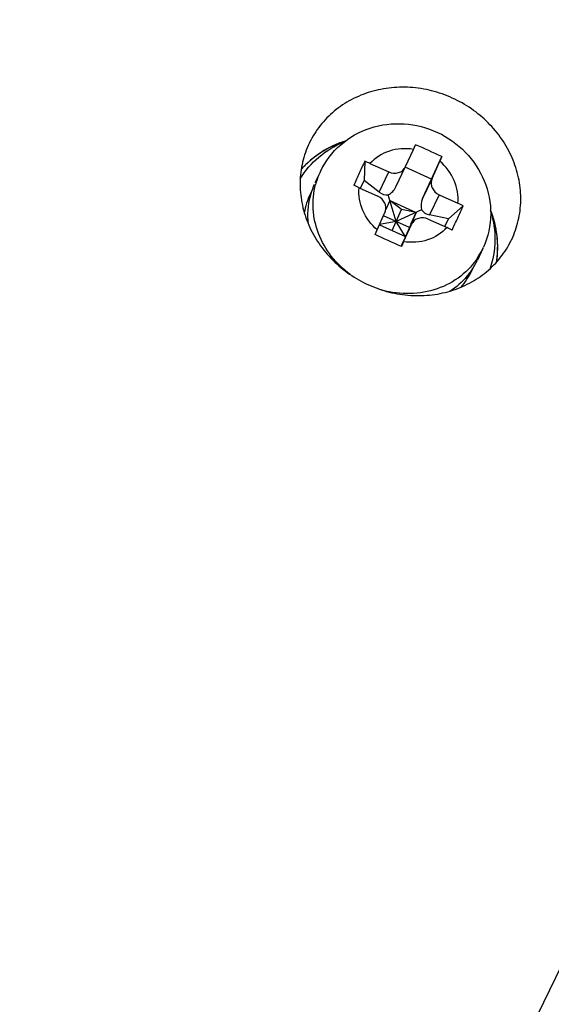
# Model space of a CAD drawing. Header units: millimetres. Extents: x -2409 to 4118, y -415 to 1151.
# Tile 19 of 38: x -2035 to -2015, y -220 to -182. Entities that reach past the tile are written whole.
import ezdxf
from ezdxf.enums import TextEntityAlignment as Align

# ---------------------------------------------------------------- set-up
doc = ezdxf.new("R2010")
doc.units = ezdxf.units.MM
doc.header["$LTSCALE"] = 65.395
doc.layers.get('0').update_dxf_attribs({"linetype": 'CONTINUOUS'})
doc.layers.add('00_COMPONENTS', color=7, linetype='CONTINUOUS')
doc.layers.add('51__DRAFT_DIMS', color=7, linetype='CONTINUOUS')
doc.styles.get("Standard").update_dxf_attribs({"font": 'simfang.ttf'})
doc.dimstyles.new('DIMSTYLE_1', dxfattribs={"dimtxt": 3, "dimasz": 3, "dimexe": 2.5, "dimexo": 0.5, "dimgap": 0.75, "dimtad": 1, "dimdsep": 46, "dimtxsty": 'STANDARD', "dimblk": '_FILLED', "dimblk1": '_FILLED', "dimblk2": '_FILLED', "dimcen": 0.09, "dimclrt": 3, "dimazin": 2, "dimtp": 0.3, "dimtm": 0.3, "dimtfac": 1, "dimtofl": 0, "dimtmove": 0, "dimatfit": 3, "dimldrblk": '_FILLED', "dimfxl": 1, "dimtolj": 1, "dimarcsym": 0})
doc.dimstyles.new('DIMSTYLE_3', dxfattribs={"dimtxt": 3, "dimasz": 3, "dimexe": 2.5, "dimexo": 0.5, "dimgap": 0.75, "dimtad": 1, "dimdsep": 46, "dimtxsty": 'STANDARD', "dimblk": '_FILLED', "dimblk1": '_FILLED', "dimblk2": '_FILLED', "dimcen": 0.09, "dimclrt": 3, "dimazin": 2, "dimtp": 0.5, "dimtm": 0.5, "dimtfac": 1, "dimtofl": 0, "dimtmove": 0, "dimatfit": 3, "dimldrblk": '_FILLED', "dimfxl": 1, "dimtolj": 1, "dimarcsym": 0})

# ---------------------------------------------------------------- blocks, each defined once
blk = doc.blocks.new('_FILLED')
at = {"color": 0, "linetype": 'ByBlock'}
blk.add_solid([(0, 0), (-1, 0.167), (-1, -0.167)], dxfattribs=at)
blk = doc.blocks.new('*D7')
at = {"layer": '51__DRAFT_DIMS', "color": 4}
for p, q in [((-2152.277, -100.744), (-2257.106, -316.116)), ((-1972.311, -187.988), (-2077.278, -403.645)), ((-2256.012, -313.869), (-2166.098, -357.633)), ((-2076.184, -401.397), (-2166.098, -357.633))]:
    blk.add_line(p, q, dxfattribs=at)
at = {"layer": '51__DRAFT_DIMS', "color": 4, "xscale": 3, "yscale": 3, "zscale": 3}
for p, rotation in [((-2256.012, -313.869), 154.0462685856), ((-2076.184, -401.397), 334.0462685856)]:
    blk.add_blockref('_FILLED', p, dxfattribs=dict(at, rotation=rotation))
at = {"layer": '51__DRAFT_DIMS', "color": 3}
blk.add_text('200', height=3, rotation=-25.9537, dxfattribs=at).set_placement((-2165.77, -356.958), align=Align.CENTER)
blk = doc.blocks.new('*D9')
at = {"layer": '51__DRAFT_DIMS', "color": 4}
for p, q in [((-2053.5, -126.3), (-2185.009, -397.578)), ((-2017.506, -143.749), (-2149.016, -415.027)), ((-2183.918, -395.329), (-2165.922, -404.053)), ((-2147.925, -412.777), (-2165.922, -404.053))]:
    blk.add_line(p, q, dxfattribs=at)
at = {"layer": '51__DRAFT_DIMS', "color": 4, "xscale": 3, "yscale": 3, "zscale": 3}
for p, rotation in [((-2183.918, -395.329), 154.1369605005), ((-2147.925, -412.777), 334.1369605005)]:
    blk.add_blockref('_FILLED', p, dxfattribs=dict(at, rotation=rotation))
at = {"layer": '51__DRAFT_DIMS', "color": 3}
blk.add_text('40', height=3, rotation=-25.863, dxfattribs=at).set_placement((-2165.595, -403.378), align=Align.CENTER)
blk = doc.blocks.new('*D10')
at = {"layer": '51__DRAFT_DIMS', "color": 4}
for p, q in [((-2122.426, -85.81), (-2243.528, -335.621)), ((-1979, -155.339), (-2100.103, -405.15)), ((-2243.528, -335.621), (-2244.946, -338.545)), ((-2243.855, -336.296), (-2172.143, -371.06)), ((-2100.43, -405.825), (-2172.143, -371.06)), ((-2100.103, -405.15), (-2101.52, -408.075))]:
    blk.add_line(p, q, dxfattribs=at)
at = {"layer": '51__DRAFT_DIMS', "color": 4, "xscale": 3, "yscale": 3, "zscale": 3}
for p, rotation in [((-2243.855, -336.296), 154.1369605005), ((-2100.43, -405.825), 334.1369605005)]:
    blk.add_blockref('_FILLED', p, dxfattribs=dict(at, rotation=rotation))
at = {"layer": '51__DRAFT_DIMS', "color": 3}
blk.add_text('160', height=3, rotation=-25.863, dxfattribs=at).set_placement((-2171.815, -370.385), align=Align.CENTER)

msp = doc.modelspace()

# ---------------------------------------------------------------- linework, layer by layer
at = {"layer": '00_COMPONENTS', "color": 7}
for p, q in [((-2028.806, -246.98), (-1998.841, -185.416)), ((-2024.43, -187.149), (-2024.445, -187.18)), ((-2020.788, -188.056), (-2020.496, -187.407)), ((-2020.496, -187.407), (-2020.417, -187.23)), ((-2019.813, -188.534), (-2019.415, -187.684)), ((-2019.415, -187.684), (-2019.494, -187.861)), ((-2022.341, -187.86), (-2022.364, -188.587)), ((-2022.14, -187.944), (-2021.43, -188.266)), ((-2021.155, -188.829), (-2020.791, -188.064)), ((-2019.813, -188.534), (-2020.802, -188.086)), ((-2020.792, -188.064), (-2020.788, -188.056)), ((-2019.786, -188.51), (-2019.494, -187.861)), ((-2024.022, -188.247), (-2024.228, -188.681)), ((-2020.148, -189.273), (-2019.813, -188.534)), ((-2024.308, -188.896), (-2024.402, -189.094)), ((-2022.551, -188.861), (-2021.842, -189.182)), ((-2022.498, -188.885), (-2022.364, -188.587)), ((-2021.792, -189.029), (-2022.364, -188.587)), ((-2021.148, -190.144), (-2021.451, -189.128)), ((-2019.517, -189.133), (-2018.808, -189.454)), ((-2021.388, -189.342), (-2021.542, -189.687)), ((-2020.942, -189.685), (-2021.388, -189.342)), ((-2021.388, -189.342), (-2020.386, -189.796)), ((-2021.301, -190.484), (-2020.942, -189.685)), ((-2020.386, -189.796), (-2020.942, -189.685)), ((-2019.165, -190.037), (-2018.612, -189.55)), ((-2021.865, -190.455), (-2021.573, -189.806)), ((-2020.647, -190.371), (-2021.627, -189.926)), ((-2020.183, -189.703), (-2021.148, -190.144)), ((-2020.386, -189.796), (-2020.797, -190.712)), ((-2020.588, -190.242), (-2020.386, -189.796)), ((-2019.929, -190.049), (-2019.219, -190.371)), ((-2019.165, -190.037), (-2019.88, -189.896)), ((-2019.299, -190.335), (-2019.165, -190.037)), ((-2021.78, -190.267), (-2020.797, -190.712)), ((-2021.148, -190.144), (-2021.774, -190.254)), ((-2020.791, -190.722), (-2021.148, -190.144)), ((-2020.934, -191.023), (-2020.568, -190.251)), ((-2020.863, -190.909), (-2020.571, -190.26)), ((-2020.567, -190.252), (-2020.571, -190.26)), ((-2021.949, -190.642), (-2021.865, -190.455)), ((-2020.963, -191.089), (-2020.934, -191.023)), ((-2020.863, -190.909), (-2020.947, -191.096)), ((-2017.861, -191.173), (-2018.068, -191.607)), ((-2016.782, -190.857), (-2016.767, -190.827)), ((-2018.185, -191.807), (-2018.278, -192.003))]:
    msp.add_line(p, q, dxfattribs=at)
at = {"layer": '00_COMPONENTS', "color": 4}
for p, q in [((-2024.022, -188.247), (-2024.047, -188.302)), ((-2021.792, -189.029), (-2021.43, -188.266)), ((-2019.786, -188.51), (-2020.148, -189.273)), ((-2019.517, -189.133), (-2019.88, -189.896))]:
    msp.add_line(p, q, dxfattribs=at)
at = {"layer": '00_COMPONENTS', "color": 7}
for centre, radius, start, end in [((-2031.072, -212.07), 27.028, 64.452, 66.7839), ((-1954.696, -218.864), 74.411, 155.37638, 155.75904), ((-2023.766, -191.531), 3.938, 65.6061, 68.7851), ((-1950.908, -220.38), 78.488, 155.88519, 156.25581), ((-2021.68, -189.89), 2.82, 155.8561, 163.7239), ((-2024.178, -192.448), 3.938, 65.6061, 68.7851), ((-2021.825, -190.315), 2.852, 154.6442, 170.136), ((-2021.54, -189.926), 2.965, 165.6584, 185.9602), ((-2021.614, -189.91), 2.89, 163.7003, 165.6017), ((-2080.327, -162.476), 67.393, 335.89108, 336.31361), ((-2020.428, -193.031), 3.927, 62.4461, 65.6314), ((-2083.616, -160.815), 71.074, 335.34251, 335.75178), ((-2020.839, -193.948), 3.927, 62.4461, 65.6314), ((-2047.195, -247.676), 62.372, 65.11275, 66.12321), ((-2020.656, -189.845), 3.093, 334.593, 335.8218), ((-2020.631, -190.385), 2.84, 326.0073, 334.5205), ((-2020.856, -190.776), 2.855, 319.211, 334.5529), ((-2020.677, -190.356), 2.894, 325.556, 326.0313)]:
    msp.add_arc(centre, radius, start, end, dxfattribs=at)
at = {"layer": '00_COMPONENTS', "color": 4}
for centre, radius, start, end in [((-2021.469, -189.457), 2.826, 155.8615, 164.3342), ((-2021.406, -189.477), 2.891, 164.3065, 165.2685), ((-2020.423, -189.952), 2.837, 326.3418, 334.5229), ((-2020.471, -189.921), 2.895, 325.0065, 326.3639)]:
    msp.add_arc(centre, radius, start, end, dxfattribs=at)
at = {"layer": '00_COMPONENTS', "color": 7}
for centre, major_axis, ratio, start_param, end_param in [((-2021.605, -188.612), (0.239, 0.522), 0.870715, -2.353192, -1.58738), ((-2021.605, -188.612), (-0.244, 0.486), 0.768106, -4.153911, -3.368513), ((-2019.693, -189.479), (0.239, 0.522), 0.870715, -4.709386, -3.923988), ((-2019.693, -189.479), (0.53, 0.127), 0.771662, -2.893032, -2.107634)]:
    msp.add_ellipse(centre, major_axis=major_axis, ratio=ratio, start_param=start_param, end_param=end_param, dxfattribs=at)
for points, knots in [([(-2016.767, -190.827), (-2016.659, -190.598), (-2016.532, -190.235), (-2016.443, -189.734), (-2016.406, -189.22), (-2016.462, -188.569), (-2016.65, -187.937), (-2016.874, -187.455), (-2017.147, -186.988), (-2017.573, -186.452), (-2018.198, -185.908), (-2018.913, -185.483), (-2019.693, -185.191), (-2020.508, -185.043), (-2021.194, -185.046), (-2021.729, -185.125), (-2022.245, -185.252), (-2022.856, -185.5), (-2023.401, -185.864), (-2023.779, -186.213), (-2024.115, -186.596), (-2024.32, -186.922), (-2024.43, -187.149)], [0, 0, 0, 0, 0.059668, 0.089682, 0.119857, 0.180764, 0.242704, 0.274125, 0.305816, 0.369858, 0.43466, 0.499874, 0.565096, 0.629924, 0.694006, 0.72572, 0.757166, 0.819155, 0.880105, 0.910295, 0.940322, 1, 1, 1, 1]), ([(-2024.022, -188.247), (-2023.839, -187.863), (-2023.305, -187.161), (-2022.154, -186.519), (-2020.837, -186.359), (-2019.546, -186.692), (-2018.459, -187.462), (-2017.728, -188.57), (-2017.472, -189.863), (-2017.66, -190.725), (-2017.834, -191.112)], [0, 0, 0, 0, 0.123516, 0.24782, 0.373392, 0.499944, 0.626516, 0.752132, 0.87647, 1, 1, 1, 1]), ([(-2024.445, -187.18), (-2024.554, -187.408), (-2024.68, -187.771), (-2024.77, -188.273), (-2024.806, -188.786), (-2024.75, -189.438), (-2024.562, -190.07), (-2024.339, -190.552), (-2024.066, -191.018), (-2023.639, -191.554), (-2023.015, -192.098), (-2022.299, -192.524), (-2021.519, -192.816), (-2020.704, -192.963), (-2020.018, -192.96), (-2019.483, -192.882), (-2018.967, -192.755), (-2018.356, -192.506), (-2017.811, -192.143), (-2017.433, -191.793), (-2017.097, -191.41), (-2016.893, -191.085), (-2016.782, -190.857)], [0, 0, 0, 0, 0.059668, 0.089682, 0.119857, 0.180764, 0.242704, 0.274125, 0.305816, 0.369858, 0.43466, 0.499874, 0.565096, 0.629924, 0.694006, 0.72572, 0.757166, 0.819155, 0.880105, 0.910295, 0.940322, 1, 1, 1, 1]), ([(-2024.789, -188.529), (-2024.6, -188.219), (-2024.113, -187.651), (-2023.472, -187.267), (-2023.13, -187.125)], [0, 0, 0, 0, 0.49499, 1, 1, 1, 1]), ([(-2023.08, -187.094), (-2023.12, -187.109), (-2023.179, -187.131), (-2023.249, -187.157), (-2023.289, -187.171), (-2023.318, -187.182), (-2023.343, -187.192), (-2023.363, -187.199), (-2023.376, -187.204), (-2023.386, -187.207), (-2023.392, -187.21), (-2023.397, -187.211), (-2023.402, -187.214), (-2023.41, -187.217), (-2023.422, -187.223), (-2023.441, -187.232), (-2023.465, -187.243), (-2023.503, -187.261), (-2023.55, -187.284), (-2023.598, -187.306), (-2023.636, -187.324), (-2023.66, -187.335), (-2023.679, -187.344), (-2023.69, -187.35), (-2023.699, -187.353), (-2023.704, -187.356), (-2023.708, -187.358), (-2023.714, -187.362), (-2023.723, -187.367), (-2023.734, -187.374), (-2023.752, -187.384), (-2023.775, -187.397), (-2023.802, -187.413), (-2023.829, -187.429), (-2023.856, -187.444), (-2023.883, -187.46), (-2023.91, -187.476), (-2023.933, -187.489), (-2023.951, -187.499), (-2023.964, -187.507), (-2023.975, -187.514), (-2023.983, -187.518), (-2023.988, -187.521), (-2023.991, -187.523), (-2023.994, -187.525), (-2023.999, -187.528), (-2024.006, -187.533), (-2024.017, -187.541), (-2024.029, -187.55), (-2024.046, -187.562), (-2024.068, -187.577), (-2024.093, -187.595), (-2024.118, -187.612), (-2024.144, -187.63), (-2024.169, -187.648), (-2024.195, -187.666), (-2024.216, -187.681), (-2024.233, -187.693), (-2024.243, -187.701), (-2024.252, -187.706), (-2024.257, -187.71), (-2024.262, -187.713), (-2024.266, -187.716), (-2024.272, -187.722), (-2024.282, -187.731), (-2024.298, -187.744), (-2024.318, -187.761), (-2024.349, -187.787), (-2024.388, -187.82), (-2024.428, -187.854), (-2024.459, -187.88), (-2024.479, -187.897), (-2024.495, -187.91), (-2024.504, -187.919), (-2024.511, -187.924), (-2024.515, -187.928), (-2024.519, -187.932), (-2024.523, -187.936), (-2024.531, -187.944), (-2024.54, -187.953), (-2024.554, -187.968), (-2024.573, -187.986), (-2024.595, -188.008), (-2024.624, -188.038), (-2024.675, -188.09), (-2024.719, -188.134), (-2024.748, -188.164)], [0, 0, 0, 0, 0.0625, 0.09375, 0.109375, 0.125, 0.140625, 0.148438, 0.15625, 0.160156, 0.164062, 0.166016, 0.167969, 0.171875, 0.179688, 0.1875, 0.203125, 0.21875, 0.25, 0.28125, 0.296875, 0.3125, 0.320312, 0.328125, 0.332031, 0.333984, 0.335938, 0.339844, 0.34375, 0.351562, 0.359375, 0.375, 0.390625, 0.40625, 0.421875, 0.4375, 0.453125, 0.46875, 0.476562, 0.484375, 0.492188, 0.496094, 0.498047, 0.5, 0.501953, 0.503906, 0.507812, 0.515625, 0.523438, 0.53125, 0.546875, 0.5625, 0.578125, 0.59375, 0.609375, 0.625, 0.640625, 0.648438, 0.65625, 0.660156, 0.664062, 0.666016, 0.667969, 0.671875, 0.679688, 0.6875, 0.703125, 0.71875, 0.75, 0.78125, 0.796875, 0.8125, 0.820312, 0.828125, 0.832031, 0.833984, 0.835938, 0.839844, 0.84375, 0.851562, 0.859375, 0.875, 0.890625, 0.90625, 0.9375, 1, 1, 1, 1]), ([(-2023.079, -187.094), (-2023.399, -187.197), (-2024.011, -187.482), (-2024.527, -187.918), (-2024.747, -188.163)], [0, 0, 0, 0, 0.505074, 1, 1, 1, 1]), ([(-2021.43, -188.266), (-2021.317, -188.317), (-2021.111, -188.334), (-2020.893, -188.215), (-2020.817, -188.117), (-2020.791, -188.064)], [0, 0, 0, 0, 0.510518, 0.758511, 1, 1, 1, 1]), ([(-2019.786, -188.51), (-2019.81, -188.564), (-2019.835, -188.687), (-2019.783, -188.934), (-2019.632, -189.081), (-2019.517, -189.133)], [0, 0, 0, 0, 0.241185, 0.489428, 1, 1, 1, 1]), ([(-2021.573, -189.806), (-2021.549, -189.751), (-2021.524, -189.628), (-2021.576, -189.381), (-2021.727, -189.235), (-2021.842, -189.182)], [0, 0, 0, 0, 0.241185, 0.489428, 1, 1, 1, 1]), ([(-2019.929, -190.049), (-2020.042, -189.998), (-2020.248, -189.981), (-2020.466, -190.101), (-2020.542, -190.198), (-2020.568, -190.251)], [0, 0, 0, 0, 0.510518, 0.758511, 1, 1, 1, 1]), ([(-2017.561, -189.756), (-2017.452, -190.115), (-2017.341, -190.863), (-2017.475, -191.608), (-2017.598, -191.954)], [0, 0, 0, 0, 0.505068, 1, 1, 1, 1]), ([(-2017.338, -191.682), (-2017.288, -191.356), (-2017.276, -190.678), (-2017.443, -190.023), (-2017.566, -189.709)], [0, 0, 0, 0, 0.49491, 1, 1, 1, 1]), ([(-2017.339, -191.684), (-2017.334, -191.643), (-2017.327, -191.582), (-2017.32, -191.51), (-2017.315, -191.47), (-2017.312, -191.439), (-2017.309, -191.414), (-2017.307, -191.393), (-2017.305, -191.38), (-2017.304, -191.37), (-2017.304, -191.364), (-2017.303, -191.359), (-2017.303, -191.354), (-2017.303, -191.345), (-2017.302, -191.332), (-2017.302, -191.311), (-2017.301, -191.285), (-2017.301, -191.244), (-2017.3, -191.193), (-2017.299, -191.141), (-2017.298, -191.1), (-2017.297, -191.074), (-2017.297, -191.054), (-2017.297, -191.041), (-2017.296, -191.032), (-2017.296, -191.027), (-2017.297, -191.021), (-2017.297, -191.015), (-2017.298, -191.005), (-2017.299, -190.992), (-2017.3, -190.971), (-2017.302, -190.945), (-2017.304, -190.914), (-2017.306, -190.883), (-2017.309, -190.852), (-2017.311, -190.821), (-2017.313, -190.79), (-2017.315, -190.764), (-2017.316, -190.743), (-2017.317, -190.728), (-2017.318, -190.715), (-2017.319, -190.706), (-2017.319, -190.701), (-2017.319, -190.697), (-2017.32, -190.693), (-2017.321, -190.688), (-2017.322, -190.679), (-2017.324, -190.666), (-2017.327, -190.65), (-2017.33, -190.63), (-2017.334, -190.604), (-2017.339, -190.573), (-2017.344, -190.542), (-2017.349, -190.511), (-2017.353, -190.48), (-2017.358, -190.449), (-2017.362, -190.424), (-2017.366, -190.403), (-2017.368, -190.39), (-2017.369, -190.38), (-2017.37, -190.373), (-2017.371, -190.368), (-2017.372, -190.363), (-2017.375, -190.354), (-2017.378, -190.341), (-2017.383, -190.321), (-2017.389, -190.295), (-2017.399, -190.255), (-2017.412, -190.204), (-2017.424, -190.153), (-2017.433, -190.117), (-2017.438, -190.096), (-2017.442, -190.081), (-2017.446, -190.066), (-2017.449, -190.054), (-2017.451, -190.047), (-2017.452, -190.043), (-2017.453, -190.039), (-2017.454, -190.034), (-2017.457, -190.027), (-2017.46, -190.017), (-2017.465, -190.004), (-2017.472, -189.984), (-2017.48, -189.958), (-2017.491, -189.927), (-2017.505, -189.886), (-2017.53, -189.813), (-2017.551, -189.752), (-2017.565, -189.71)], [0, 0, 0, 0, 0.0625, 0.09375, 0.109375, 0.125, 0.140625, 0.148438, 0.15625, 0.160156, 0.164062, 0.166016, 0.167969, 0.171875, 0.179688, 0.1875, 0.203125, 0.21875, 0.25, 0.28125, 0.296875, 0.3125, 0.320312, 0.328125, 0.332031, 0.333984, 0.335938, 0.339844, 0.34375, 0.351562, 0.359375, 0.375, 0.390625, 0.40625, 0.421875, 0.4375, 0.453125, 0.46875, 0.476562, 0.484375, 0.492188, 0.496094, 0.498047, 0.5, 0.501953, 0.503906, 0.507812, 0.515625, 0.523438, 0.53125, 0.546875, 0.5625, 0.578125, 0.59375, 0.609375, 0.625, 0.640625, 0.648438, 0.65625, 0.660156, 0.664062, 0.666016, 0.667969, 0.671875, 0.679688, 0.6875, 0.703125, 0.71875, 0.75, 0.78125, 0.796875, 0.804688, 0.8125, 0.820312, 0.828125, 0.830078, 0.832031, 0.833984, 0.835938, 0.839844, 0.84375, 0.851562, 0.859375, 0.875, 0.890625, 0.90625, 0.9375, 1, 1, 1, 1]), ([(-2018.29, -191.993), (-2018.344, -192.071), (-2018.577, -192.378), (-2018.871, -192.637), (-2019.114, -192.795)], [0, 0, 0, 0, 0.248585, 1, 1, 1, 1])]:
    msp.add_open_spline(points, degree=3, knots=knots, dxfattribs=at)
at = {"layer": '00_COMPONENTS', "color": 4}
for points, knots in [([(-2020.496, -187.407), (-2020.796, -187.359), (-2021.414, -187.397), (-2021.944, -187.73), (-2022.14, -187.944)], [0, 0, 0, 0, 0.510798, 1, 1, 1, 1]), ([(-2018.808, -189.454), (-2018.777, -189.164), (-2018.88, -188.546), (-2019.26, -188.055), (-2019.494, -187.861)], [0, 0, 0, 0, 0.489269, 1, 1, 1, 1]), ([(-2022.891, -192.155), (-2023.16, -191.957), (-2023.64, -191.49), (-2024.131, -190.629), (-2024.344, -189.682), (-2024.281, -189.042), (-2024.202, -188.741)], [0, 0, 0, 0, 0.258738, 0.511825, 0.758465, 1, 1, 1, 1]), ([(-2021.865, -190.455), (-2022.099, -190.26), (-2022.479, -189.769), (-2022.582, -189.151), (-2022.551, -188.861)], [0, 0, 0, 0, 0.510731, 1, 1, 1, 1]), ([(-2019.219, -190.371), (-2019.415, -190.586), (-2019.945, -190.918), (-2020.563, -190.956), (-2020.863, -190.909)], [0, 0, 0, 0, 0.489202, 1, 1, 1, 1]), ([(-2018.1, -191.581), (-2018.29, -191.853), (-2018.774, -192.34), (-2019.708, -192.79), (-2020.758, -192.932), (-2021.466, -192.817), (-2021.805, -192.709)], [0, 0, 0, 0, 0.241086, 0.48755, 0.740988, 1, 1, 1, 1])]:
    msp.add_open_spline(points, degree=3, knots=knots, dxfattribs=at)

# ---------------------------------------------------------------- dimensions: what is measured, and where the dimension line sits
at = {"layer": '51__DRAFT_DIMS', "color": 4}
dim = msp.add_linear_dim(base=(-2100.43, -405.825), p1=(-2122.208, -85.36), p2=(-1978.782, -154.889), angle=334.137, text='160', dimstyle='DIMSTYLE_3', dxfattribs=at)
dim.commit()
dim.dimension.update_dxf_attribs({"geometry": '*D10', "text_midpoint": (-2172.042, -371.109), "dimtype": 160})
for base, p1, p2, angle, dimstyle, picture, middle in [((-2076.184, -401.397), (-2152.058, -100.295), (-1972.092, -187.538), 334.0463, 'DIMSTYLE_3', '*D7', (-2166.124, -357.62)), ((-2147.925, -412.777), (-2053.282, -125.85), (-2017.288, -143.299), 334.137, 'DIMSTYLE_1', '*D9', (-2165.977, -404.026))]:
    dim = msp.add_linear_dim(base=base, p1=p1, p2=p2, angle=angle, dimstyle=dimstyle, dxfattribs=at)
    dim.commit()
    dim.dimension.update_dxf_attribs({"geometry": picture, "text_midpoint": middle, "dimtype": 160})

doc.saveas('drawing.dxf')
